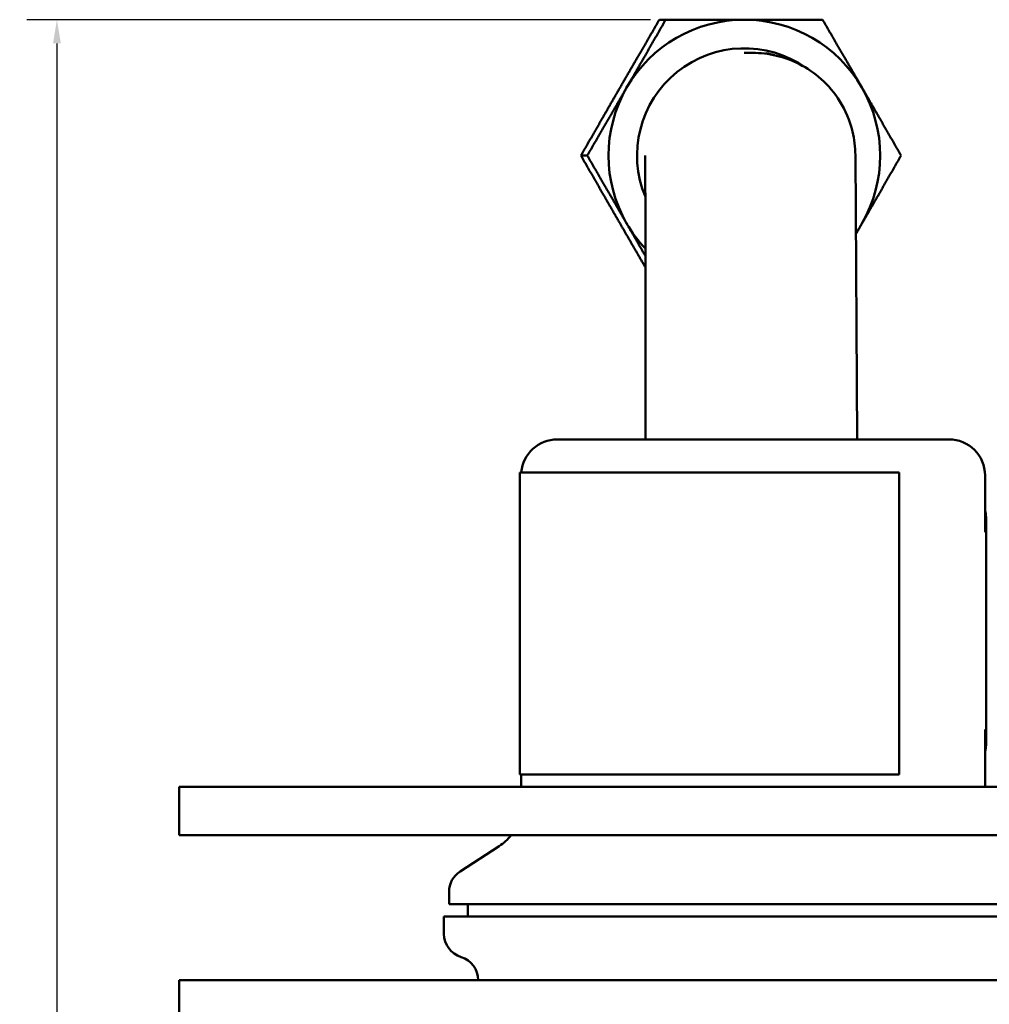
# Model space of a CAD drawing. Header units: inches. Extents: x 0.1 to 33.9, y 0.6 to 21.4.
# Tile 10 of 82: x 4.6 to 8.6, y 7.5 to 11.6. Entities that reach past the tile are written whole.
import ezdxf

# ---------------------------------------------------------------- set-up
doc = ezdxf.new("R2010")
doc.units = ezdxf.units.IN
doc.header["$MEASUREMENT"] = 0
doc.layers.add('Dimension (ANSI)', color=7, linetype='Continuous', lineweight=25)
doc.layers.add('Visible (ANSI)', color=7, linetype='Continuous', lineweight=50)
doc.styles.add('Note Text (ANSI)', font='tahoma.ttf')
doc.dimstyles.new('Default (ANSI)', dxfattribs={"dimtxt": 0.12, "dimasz": 0.098425, "dimexe": 0.125, "dimexo": 0.0625, "dimgap": 0.031496, "dimtad": 0, "dimtih": 1, "dimtoh": 1, "dimrnd": 1e-08, "dimzin": 4, "dimdsep": 46, "dimtxsty": 'Note Text (ANSI)', "dimcen": 0.09, "dimdle": 0.393701, "dimclrd": 256, "dimclre": 256, "dimclrt": 256, "dimadec": 0, "dimazin": 1, "dimtfac": 1, "dimtofl": 0, "dimtmove": 0, "dimatfit": 3, "dimfxl": 1, "dimtolj": 1, "dimtzin": 4, "dimlwd": -1, "dimlwe": -1, "dimarcsym": 0})

# ---------------------------------------------------------------- blocks, each defined once
blk = doc.blocks.new('*D9')
at = {"layer": 'Defpoints', "color": 0, "transparency": 16777216}
for p in [(4.7284, 11.5564), (7.2481, 11.5564), (9.7063, 2.3583)]:
    blk.add_point(p, dxfattribs=at)
at = {"layer": 'Dimension (ANSI)', "transparency": 16777216}
for p, q in [((7.1856, 11.5564), (4.6034, 11.5564)), ((4.7284, 11.4579), (4.7284, 7.0513)), ((4.7284, 2.4567), (4.7284, 6.8633)), ((9.6438, 2.3583), (4.6034, 2.3583))]:
    blk.add_line(p, q, dxfattribs=at)
for points in [[(4.712, 11.4579), (4.7448, 11.4579), (4.7284, 11.5564)], [(4.712, 2.4567), (4.7448, 2.4567), (4.7284, 2.3583)]]:
    blk.add_solid(points, dxfattribs=at)
at = {"layer": 'Dimension (ANSI)', "transparency": 16777216, "insert": (4.5743, 7.0198), "char_height": 0.12, "attachment_point": 1, "style": 'Note Text (ANSI)'}
blk.add_mtext('\\A1;9.20', dxfattribs=at)

msp = doc.modelspace()

# ---------------------------------------------------------------- linework, layer by layer
at = {"layer": 'Visible (ANSI)'}
for p, q in [((7.2221, 11.5564), (7.2481, 11.5564)), ((7.5731, 11.4189), (7.6081, 11.4189)), ((6.8974, 10.9939), (6.9235, 10.9939)), ((8.0332, 10.9963), (8.04, 9.8189)), ((7.164, 10.7585), (7.164, 9.8189)), ((6.7999, 9.8189), (8.4199, 9.8189)), ((8.2144, 9.6819), (6.6449, 9.6819)), ((6.6449, 8.4309), (6.6449, 9.6819)), ((8.2144, 8.4309), (8.2144, 9.6819)), ((8.5699, 9.4346), (8.5699, 9.6689)), ((8.5749, 8.6148), (8.5749, 9.4368)), ((8.5749, 9.4008), (8.5749, 8.6508)), ((8.5699, 8.3799), (8.5699, 8.617)), ((8.2144, 8.4309), (6.6449, 8.4309)), ((6.6499, 8.3799), (6.6499, 8.4309)), ((5.2337, 8.3799), (5.5535, 8.3799)), ((5.2337, 8.1799), (5.2337, 8.3799)), ((5.5535, 8.3799), (7.6014, 8.3799)), ((7.6014, 8.3799), (8.6459, 8.3799)), ((5.5535, 8.1799), (5.2337, 8.1799)), ((7.6014, 8.1799), (5.5535, 8.1799)), ((8.6459, 8.1799), (7.6014, 8.1799)), ((6.5588, 8.1347), (6.3969, 8.0296)), ((6.3514, 7.8939), (6.3514, 7.9457)), ((6.3514, 7.8939), (8.8684, 7.8939)), ((6.4286, 7.8439), (6.4286, 7.8939)), ((8.8894, 7.8439), (6.3304, 7.8439)), ((6.3304, 7.7711), (6.3304, 7.8439)), ((5.2337, 7.5799), (5.5535, 7.5799)), ((5.2337, 7.5799), (5.2337, 7.3799)), ((5.5535, 7.5799), (7.6014, 7.5799)), ((7.6014, 7.5799), (8.6459, 7.5799))]:
    msp.add_line(p, q, dxfattribs=at)
for centre, radius, start, end in [((6.7999, 9.6689), 0.15, 90, 175.0153), ((8.4199, 9.6689), 0.15, 0, 90), ((6.4499, 8.3025), 0.2, 303, 322.1965), ((6.4514, 7.9457), 0.1, 123, 180), ((6.4304, 7.7711), 0.1, 180, 252.9923), ((6.3719, 7.5799), 0.1, 0, 72.9923)]:
    msp.add_arc(centre, radius, start, end, dxfattribs=at)
for centre, major_axis, ratio, start_param, end_param in [((7.5735, 10.9939), (0, 0.5625), 0.999703, 0, 1.047198), ((7.5735, 10.9939), (0, 0.5625), 0.999703, 5.235988, 6.283185), ((7.5735, 10.9939), (0, 0.444), 0.999703, 5.671788, 8.249094), ((7.5733, 10.9939), (0, 0.4337), 0.999703, 5.99182, 6.075002), ((7.5735, 10.9939), (0, 0.5625), 0.999703, 1.047198, 2.094395), ((7.5735, 10.9939), (0, -0.5625), 0.999703, 1.047198, 2.094395), ((7.6082, 10.9938), (0.4234, -0.0373), 0.999996, 0.093707, 0.32385), ((7.5735, 10.9939), (0, 0.5625), 0.999703, 2.094395, 2.325805), ((7.5735, 10.9939), (0, -0.5625), 0.999703, 0.962761, 1.047198)]:
    msp.add_ellipse(centre, major_axis=major_axis, ratio=ratio, start_param=start_param, end_param=end_param, dxfattribs=at)
for points, weights in [([(7.059, 11.2751), (7.1343, 11.4056), (7.2221, 11.5564)], [3.85583812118, 3.85583812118, 3.57900139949]), ([(7.2481, 11.5564), (7.1619, 11.4056), (7.0866, 11.2751)], [3.57900139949, 3.85583812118, 3.85583812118]), ([(7.5735, 11.5564), (7.4229, 11.5564), (7.2481, 11.5564)], [3.85583812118, 3.85583812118, 3.57900139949]), ([(7.8974, 11.5564), (7.7242, 11.5564), (7.5735, 11.5564)], [3.57900139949, 3.85583812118, 3.85583812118]), ([(8.0605, 11.2751), (7.9852, 11.4056), (7.8974, 11.5564)], [3.85583812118, 3.85583812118, 3.57900139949]), ([(6.8974, 10.9939), (6.9837, 11.1446), (7.059, 11.2751)], [3.57900139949, 3.85583812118, 3.85583812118]), ([(7.0866, 11.2751), (7.0112, 11.1446), (6.9235, 10.9939)], [3.85583812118, 3.85583812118, 3.57900139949]), ([(8.2221, 10.9939), (8.1359, 11.1446), (8.0605, 11.2751)], [3.57900139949, 3.85583812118, 3.85583812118]), ([(7.059, 10.7126), (6.9837, 10.8431), (6.8974, 10.9939)], [3.85583812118, 3.85583812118, 3.57900139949]), ([(6.9235, 10.9939), (7.0112, 10.8431), (7.0866, 10.7126)], [3.57900139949, 3.85583812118, 3.85583812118]), ([(8.0605, 10.7126), (8.1359, 10.8431), (8.2221, 10.9939)], [3.85583812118, 3.85583812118, 3.57900139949]), ([(7.164, 10.5312), (7.1096, 10.6249), (7.059, 10.7126)], [3.73072382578, 3.85583812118, 3.85583812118]), ([(7.0866, 10.7126), (7.1247, 10.6466), (7.164, 10.5781)], [3.85583812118, 3.85583812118, 3.784986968]), ([(8.0351, 10.6686), (8.0479, 10.6907), (8.0605, 10.7126)], [3.84800031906, 3.85583812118, 3.85583812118])]:
    msp.add_rational_spline(points, weights, degree=2, dxfattribs=at)
for points, knots in [([(7.6081, 11.4189), (7.6408, 11.4189), (7.6737, 11.4151), (7.7387, 11.3997), (7.7707, 11.3881), (7.8332, 11.3561), (7.8635, 11.3358), (7.9204, 11.2848), (7.9471, 11.2538), (7.9919, 11.1815), (8.0105, 11.139), (8.0215, 11.0932)], [-0.00022536, -0.00022536, -0.00022536, -0.00022536, 0.00401921, 0.00401921, 0.00826379, 0.00826379, 0.01250836, 0.01250836, 0.01675294, 0.01675294, 0.02099751, 0.02099751, 0.02099751, 0.02099751]), ([(7.164, 10.7585), (7.164, 10.771), (7.164, 10.7835), (7.1638, 10.8769), (7.1631, 10.9468), (7.1626, 10.9935), (7.1626, 10.9937), (7.1626, 10.9939)], [0, 0, 0, 0, 0.0952203, 0.0952203, 0.7148165, 0.7148165, 0.7173779, 0.7173779, 0.7173779, 0.7173779]), ([(8.5749, 9.4008), (8.5749, 9.4132), (8.5749, 9.4266), (8.5749, 9.4519), (8.5749, 9.4639), (8.5746, 9.4841), (8.5743, 9.4938), (8.5732, 9.5096), (8.5724, 9.5157), (8.571, 9.5212), (8.5705, 9.5226), (8.5699, 9.5237)], [0.9659703, 0.9659703, 0.9659703, 0.9659703, 1.0604259, 1.0604259, 1.1548815, 1.1548815, 1.2506145, 1.2506145, 1.3463476, 1.3463476, 1.3885738, 1.3885738, 1.3885738, 1.3885738]), ([(8.5699, 8.528), (8.5708, 8.5296), (8.5715, 8.532), (8.5733, 8.5417), (8.574, 8.5514), (8.5747, 8.5737), (8.5749, 8.5877), (8.5749, 8.6184), (8.5749, 8.6351), (8.5749, 8.6508)], [1.523883, 1.523883, 1.523883, 1.523883, 1.5872247, 1.5872247, 1.7094936, 1.7094936, 1.8288824, 1.8288824, 1.9482712, 1.9482712, 1.9482712, 1.9482712])]:
    msp.add_open_spline(points, degree=3, knots=knots, dxfattribs=at)
for points in [[(7.6824, 11.4123), (7.676, 11.4144), (7.6695, 11.4164), (7.6629, 11.4182)], [(7.6629, 11.4182), (7.6746, 11.4157), (7.6861, 11.4128), (7.6975, 11.4094)]]:
    msp.add_open_spline(points, degree=3, dxfattribs=at)

# ---------------------------------------------------------------- dimensions: what is measured, and where the dimension line sits
at = {"layer": 'Dimension (ANSI)'}
dim = msp.add_linear_dim(base=(4.7284, 11.5564), p1=(9.7063, 2.3583), p2=(7.2481, 11.5564), angle=90, dimstyle='Default (ANSI)', override={"dimgap": 0.031496, "dimdec": 2, "dimtol": 0, "dimlim": 0, "dimtp": 0, "dimtm": 0, "dimtdec": 2, "dimatfit": 1}, dxfattribs=at)
dim.commit()
dim.dimension.update_dxf_attribs({"geometry": '*D9', "text_midpoint": (4.7284, 6.9573), "dimtype": 160})

doc.saveas('drawing.dxf')
